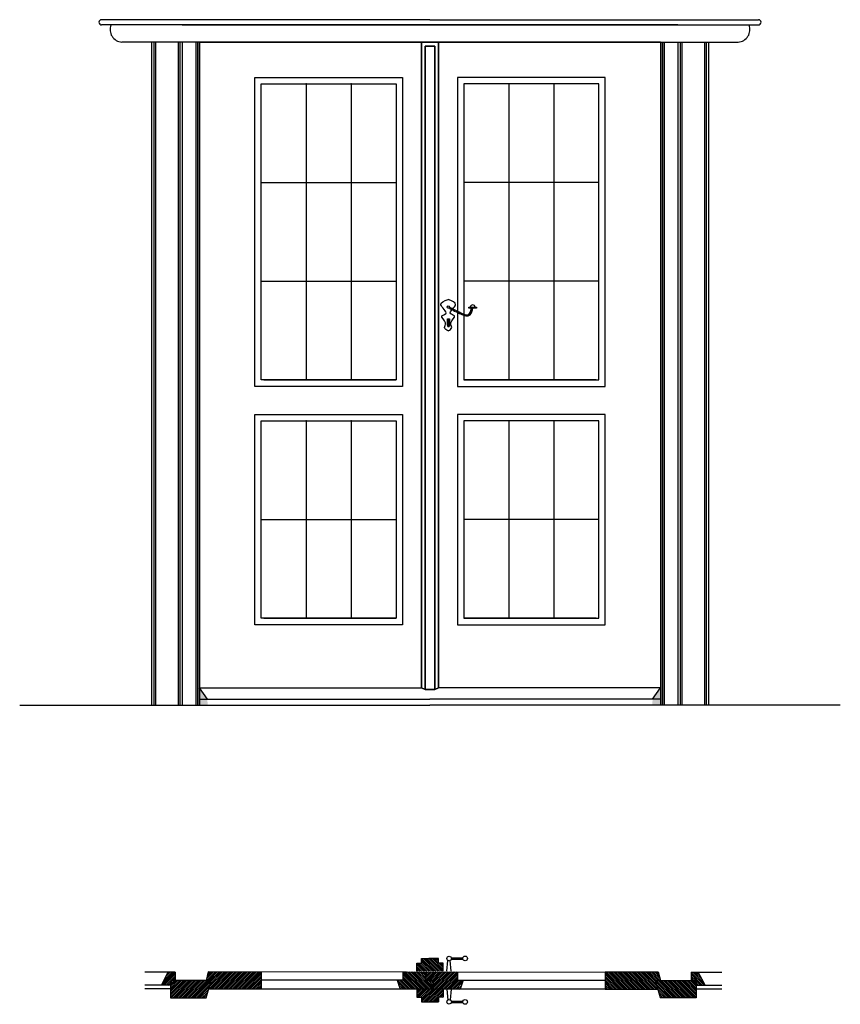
# Model space of a CAD drawing. Header units: millimetres. Extents: x 229.78 to 232.46, y 292.7 to 295.9.
import ezdxf

# ---------------------------------------------------------------- set-up
doc = ezdxf.new("R2010")
doc.units = ezdxf.units.MM
doc.layers.add('2', color=255, linetype='Continuous')
pattern_1 = [(45, (259.619942, 290.088548), (0.00291858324, -0.00291858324), [])]
pattern_2 = [(135, (202.6413773, 290.088548), (-0.00291858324, -0.00291858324), [])]
pattern_3 = [(45, (202.6413773, 290.088548), (-0.00291858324, 0.00291858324), [])]

msp = doc.modelspace()

# ---------------------------------------------------------------- hatches: boundary and pattern name
at = {"layer": '2'}
h = msp.add_hatch(color=256, dxfattribs=at)
h.paths.add_polyline_path([(231.1831, 294.9252), (231.1769, 294.9252), (231.1767, 294.9046), (231.1839, 294.9045)])
h.paths.add_polyline_path([(231.1839, 294.9045), (231.1767, 294.9046, 1.053087)])
h = msp.add_hatch(color=256, dxfattribs=at)
h.paths.add_polyline_path([(230.37, 293.7254), (230.3958, 293.6885), (230.37, 293.6885)])
h.paths.add_polyline_path([(230.37, 293.6885), (230.3958, 293.6885), (230.3964, 293.6692), (230.37, 293.6692)])
h = msp.add_hatch(color=256, dxfattribs=at)
h.paths.add_polyline_path([(231.87, 293.7254), (231.8442, 293.6885), (231.87, 293.6885)])
h.paths.add_polyline_path([(231.87, 293.6885), (231.8442, 293.6885), (231.8436, 293.6692), (231.87, 293.6692)])
h = msp.add_hatch(dxfattribs=at)
h.set_pattern_fill('LINE', color=256, scale=0.0013, angle=45, style=0)
h.set_pattern_definition([(315, (202.6413773, 295.4610096), (-0.00291858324, -0.00291858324), [])])
h.paths.add_polyline_path([(231.1629, 292.8041), (231.0772, 292.8041), (231.0772, 292.8302), (231.092, 292.8302), (231.092, 292.845), (231.148, 292.845), (231.148, 292.8302), (231.1629, 292.8302)])
h = msp.add_hatch(dxfattribs=at)
h.set_pattern_fill('LINE', color=256, scale=0.0013, angle=135, style=0)
h.set_pattern_definition(pattern_1)
h.paths.add_polyline_path([(230.2754, 292.7738), (230.2911, 292.7738), (230.2911, 292.8011), (230.2685, 292.8011), (230.246, 292.7585), (230.2754, 292.7585)])
h = msp.add_hatch(dxfattribs=at)
h.set_pattern_fill('LINE', color=256, scale=0.0013, angle=135, style=0)
h.set_pattern_definition(pattern_1)
h.paths.add_polyline_path([(230.5711, 292.7454), (230.5711, 292.8019), (230.3985, 292.8023), (230.3913, 292.7738), (230.4075, 292.7738), (230.3994, 292.7454)])
h = msp.add_hatch(dxfattribs=at)
h.set_pattern_fill('LINE', color=256, scale=0.0013, angle=135, style=0)
h.set_pattern_definition(pattern_2)
h.paths.add_polyline_path([(231.1049, 292.7748), (231.1049, 292.8023), (231.0315, 292.8023), (231.0315, 292.7748), (231.0129, 292.7748), (231.0228, 292.7454), (231.1307, 292.7454), (231.1307, 292.7748)])
h = msp.add_hatch(dxfattribs=at)
h.set_pattern_fill('LINE', color=256, scale=0.0013, angle=45, style=0)
h.set_pattern_definition(pattern_3)
h.paths.add_polyline_path([(231.1049, 292.8023), (231.1049, 292.7748), (231.1307, 292.7748), (231.1307, 292.7454), (231.2178, 292.7454), (231.2277, 292.7748), (231.2091, 292.7748), (231.2091, 292.8023)])
h = msp.add_hatch(dxfattribs=at)
h.set_pattern_fill('LINE', color=256, scale=0.0013, angle=135, style=0)
h.set_pattern_definition(pattern_2)
h.paths.add_polyline_path([(231.8619, 292.7454), (231.8538, 292.7738), (231.87, 292.7738), (231.8628, 292.8023), (231.6902, 292.8023), (231.6902, 292.7454)])
h = msp.add_hatch(dxfattribs=at)
h.set_pattern_fill('LINE', color=256, scale=0.0013, angle=135, style=0)
h.set_pattern_definition(pattern_2)
h.paths.add_polyline_path([(231.9928, 292.8011), (231.9703, 292.8011), (231.9703, 292.7738), (231.9859, 292.7738), (231.9859, 292.7585), (232.0153, 292.7585)])
h = msp.add_hatch(dxfattribs=at)
h.set_pattern_fill('LINE', color=256, scale=0.0013, angle=135, style=0)
h.set_pattern_definition(pattern_1)
h.paths.add_polyline_path([(230.2754, 292.7738), (230.2754, 292.717), (230.3913, 292.717), (230.4075, 292.7738)])
h = msp.add_hatch(dxfattribs=at)
h.set_pattern_fill('LINE', color=256, scale=0.0013, angle=135, style=0)
h.set_pattern_definition(pattern_2)
h.paths.add_polyline_path([(231.9859, 292.7738), (231.8538, 292.7738), (231.87, 292.717), (231.9859, 292.717)])
h = msp.add_hatch(dxfattribs=at)
h.set_pattern_fill('LINE', color=256, scale=0.0013, angle=45, style=0)
h.set_pattern_definition(pattern_3)
h.paths.add_polyline_path([(231.092, 292.7194), (231.092, 292.7045), (231.148, 292.7045), (231.148, 292.7194), (231.1629, 292.7194), (231.1629, 292.7454), (231.0772, 292.7454), (231.0772, 292.7194)])

# ---------------------------------------------------------------- linework, layer by layer
for p, q in [((231.12, 295.8986), (230.0513, 295.8986)), ((231.12, 295.8986), (232.1887, 295.8986)), ((231.12, 295.8816), (230.0513, 295.8816)), ((230.3139, 295.8816), (231.9262, 295.8816)), ((231.9262, 295.8816), (230.3139, 295.8816)), ((231.12, 295.8816), (232.1887, 295.8816)), ((231.87, 295.8254), (230.1174, 295.8254)), ((230.2139, 295.8254), (230.2139, 293.6692)), ((230.2218, 295.8254), (230.2218, 293.6692)), ((230.2269, 295.8254), (230.2269, 293.6692)), ((230.3009, 295.8254), (230.3009, 293.6692)), ((230.3059, 295.8254), (230.3059, 293.6692)), ((230.3139, 295.8254), (230.3139, 293.6692)), ((230.3585, 295.8254), (230.3585, 293.6692)), ((230.3635, 295.8254), (230.3635, 293.6692)), ((230.365, 295.8254), (230.365, 293.6692)), ((230.37, 295.8254), (232.1227, 295.8254)), ((230.37, 295.8254), (230.37, 293.6692)), ((230.37, 295.8254), (231.12, 295.8254)), ((231.0919, 295.8254), (231.0919, 293.7254)), ((231.87, 295.8254), (231.12, 295.8254)), ((231.1481, 295.8254), (231.1481, 293.7254)), ((231.87, 295.8254), (231.87, 293.6692)), ((231.8751, 295.8254), (231.8751, 293.6692)), ((231.8765, 295.8254), (231.8765, 293.6692)), ((231.8816, 295.8254), (231.8816, 293.6692)), ((231.9262, 295.8254), (231.9262, 293.6692)), ((231.9341, 295.8254), (231.9341, 293.6692)), ((231.9392, 295.8254), (231.9392, 293.6692)), ((232.0132, 295.8254), (232.0132, 293.6692)), ((232.0182, 295.8254), (232.0182, 293.6692)), ((232.0262, 295.8254), (232.0262, 293.6692)), ((230.5708, 295.6896), (231.01, 295.6896)), ((230.7172, 295.6896), (230.7172, 294.727)), ((230.8636, 295.6896), (230.8636, 294.727)), ((231.6693, 295.6896), (231.23, 295.6896)), ((231.3765, 295.6896), (231.3765, 294.727)), ((231.5229, 295.6896), (231.5229, 294.727)), ((230.5708, 295.3687), (231.01, 295.3687)), ((231.6693, 295.3687), (231.23, 295.3687)), ((230.5708, 295.0478), (231.01, 295.0478)), ((231.6693, 295.0478), (231.23, 295.0478)), ((231.2459, 294.9641), (231.2713, 294.9641)), ((230.5791, 294.727), (231.01, 294.727)), ((231.6609, 294.727), (231.23, 294.727)), ((230.5708, 294.5936), (231.01, 294.5936)), ((230.7172, 294.5936), (230.7172, 293.9519)), ((230.8636, 294.5936), (230.8636, 293.9519)), ((231.6693, 294.5936), (231.23, 294.5936)), ((231.3765, 294.5936), (231.3765, 293.9519)), ((231.5229, 294.5936), (231.5229, 293.9519)), ((230.5708, 294.2727), (231.01, 294.2727)), ((231.6693, 294.2727), (231.23, 294.2727)), ((230.5791, 293.9519), (231.01, 293.9519)), ((231.6609, 293.9519), (231.23, 293.9519)), ((230.37, 293.7254), (231.0919, 293.7254)), ((231.0919, 293.7254), (231.1047, 293.7204)), ((231.0919, 293.7254), (231.1047, 293.7204)), ((231.1481, 293.7254), (231.1354, 293.7204)), ((231.1481, 293.7254), (231.1354, 293.7204)), ((231.87, 293.7254), (231.1481, 293.7254)), ((230.37, 293.6885), (231.12, 293.6885)), ((231.87, 293.6885), (231.12, 293.6885)), ((229.785, 293.6692), (231.12, 293.6692)), ((230.3139, 293.6692), (231.12, 293.6692)), ((232.4551, 293.6692), (231.12, 293.6692)), ((231.9262, 293.6692), (231.12, 293.6692)), ((231.092, 292.8302), (231.092, 292.845)), ((231.092, 292.845), (231.1237, 292.845)), ((231.092, 292.845), (231.148, 292.845)), ((231.148, 292.845), (231.1163, 292.845)), ((231.148, 292.8302), (231.148, 292.845)), ((231.1892, 292.8433), (231.2268, 292.8433)), ((231.1893, 292.8471), (231.2267, 292.8471)), ((231.0772, 292.8041), (231.0772, 292.8302)), ((231.0772, 292.8302), (231.092, 292.8302)), ((231.1629, 292.8302), (231.148, 292.8302)), ((231.1629, 292.8041), (231.1629, 292.8302)), ((231.1744, 292.8041), (231.1782, 292.8393)), ((231.1893, 292.8041), (231.1856, 292.8388)), ((230.2911, 292.8011), (230.1917, 292.8011)), ((230.246, 292.7585), (230.2685, 292.8011)), ((230.2911, 292.8011), (230.2911, 292.7738)), ((230.3985, 292.8023), (230.3913, 292.7738)), ((231.6902, 292.7997), (230.3985, 292.8023)), ((230.5711, 292.8023), (230.5711, 292.7454)), ((231.0315, 292.8023), (231.0315, 292.7748)), ((231.1049, 292.8023), (231.1049, 292.7748)), ((231.2091, 292.8023), (231.2091, 292.7748)), ((231.6902, 292.8023), (231.8628, 292.8023)), ((231.6902, 292.8023), (231.6902, 292.7454)), ((231.8628, 292.8023), (231.87, 292.7738)), ((231.9703, 292.8011), (231.9703, 292.7738)), ((231.9703, 292.8011), (232.0696, 292.8011)), ((232.0153, 292.7585), (231.9928, 292.8011)), ((230.2754, 292.7585), (230.1917, 292.7585)), ((230.2754, 292.7738), (230.2754, 292.717)), ((231.0336, 292.7748), (230.5711, 292.7748)), ((231.0315, 292.7748), (231.0129, 292.7748)), ((231.0129, 292.7748), (231.0228, 292.7454)), ((231.1049, 292.7748), (231.1307, 292.7748)), ((231.1307, 292.7748), (231.1307, 292.7454)), ((231.2091, 292.7748), (231.2277, 292.7748)), ((231.2277, 292.7748), (231.2178, 292.7454)), ((231.2277, 292.7748), (231.6902, 292.7748)), ((231.9859, 292.7738), (231.9859, 292.717)), ((231.9859, 292.7585), (232.0696, 292.7585)), ((230.2754, 292.7472), (230.1917, 292.7472)), ((231.6978, 292.7454), (230.3994, 292.7454)), ((231.0772, 292.7454), (231.0772, 292.7194)), ((231.0772, 292.7194), (231.092, 292.7194)), ((231.092, 292.7194), (231.092, 292.7045)), ((231.1629, 292.7194), (231.148, 292.7194)), ((231.148, 292.7194), (231.148, 292.7045)), ((231.1629, 292.7454), (231.1629, 292.7194)), ((231.1744, 292.7454), (231.1782, 292.7103)), ((231.1893, 292.7454), (231.1856, 292.7107)), ((231.6902, 292.7454), (231.8622, 292.7445)), ((231.9859, 292.7472), (232.0696, 292.7472)), ((231.092, 292.7045), (231.148, 292.7045)), ((231.092, 292.7045), (231.1237, 292.7045)), ((231.148, 292.7045), (231.1163, 292.7045)), ((231.1892, 292.7062), (231.2268, 292.7062)), ((231.1893, 292.7025), (231.2267, 292.7025))]:
    msp.add_line(p, q, dxfattribs=at)
for points in [[(231.1354, 293.7204), (231.1481, 293.7254), (231.1481, 295.8254), (231.0919, 295.8254), (231.0919, 293.7254), (231.1047, 293.7204)], [(231.1047, 293.7204), (231.0919, 293.7254), (231.0919, 295.8254), (231.1481, 295.8254), (231.1481, 293.7254), (231.1354, 293.7204)], [(231.1354, 293.7204), (231.1354, 295.8127), (231.1047, 295.8127), (231.1047, 293.7204)], [(231.1047, 293.7204), (231.1047, 295.8127), (231.1354, 295.8127), (231.1354, 293.7204)], [(231.2091, 294.9466), (231.2091, 294.706), (231.6902, 294.706), (231.6902, 295.7105), (231.2091, 295.7105), (231.2091, 294.9512)], [(231.23, 294.9368), (231.23, 294.727), (231.6693, 294.727), (231.6693, 295.6896), (231.23, 295.6896), (231.23, 294.9409)], [(231.23, 294.9368), (231.23, 294.727), (231.6693, 294.727), (231.6693, 295.3687), (231.23, 295.3687), (231.23, 294.9409)], [(231.1047, 293.7204), (231.1354, 293.7204)], [(231.1354, 293.7204), (231.1047, 293.7204)]]:
    msp.add_lwpolyline(points, dxfattribs=at)
for points in [[(231.031, 294.706), (230.5498, 294.706), (230.5498, 295.7105), (231.031, 295.7105)], [(231.01, 294.727), (230.5708, 294.727), (230.5708, 295.6896), (231.01, 295.6896)], [(230.5708, 295.3687), (231.01, 295.3687), (231.01, 294.727), (230.5708, 294.727)], [(231.2459, 294.9641), (231.2712, 294.9641), (231.2712, 294.9607), (231.2459, 294.9607)], [(231.1769, 294.9252), (231.1831, 294.9252), (231.1839, 294.9045), (231.1767, 294.9046)], [(230.5498, 294.6145), (231.031, 294.6145), (231.031, 293.9309), (230.5498, 293.9309)], [(231.6902, 294.6145), (231.2091, 294.6145), (231.2091, 293.9309), (231.6902, 293.9309)], [(230.5708, 294.5936), (231.01, 294.5936), (231.01, 293.9519), (230.5708, 293.9519)], [(231.6693, 294.5936), (231.23, 294.5936), (231.23, 293.9519), (231.6693, 293.9519)], [(230.37, 293.6885), (230.3958, 293.6885), (230.37, 293.7254), (230.37, 293.7254)], [(231.87, 293.6885), (231.8442, 293.6885), (231.87, 293.7254), (231.87, 293.7254)], [(230.4075, 292.7738), (230.2754, 292.7738), (230.2754, 292.717), (230.3913, 292.717)], [(231.8538, 292.7738), (231.9859, 292.7738), (231.9859, 292.717), (231.87, 292.717)]]:
    msp.add_lwpolyline(points, close=True, dxfattribs=at)
for centre, radius in [((231.1795, 294.9641), 0.00363), ((231.1822, 292.8453), 0.00727), ((231.2342, 292.8455), 0.00766), ((231.1822, 292.7043), 0.00727), ((231.2342, 292.7041), 0.00766)]:
    msp.add_circle(centre, radius, dxfattribs=at)
for centre, radius, start, end in [((230.0513, 295.8901), 0.00852, 90, 270), ((232.1887, 295.8901), 0.00852, 270, 90), ((230.1206, 295.8669), 0.0416, 159.4066, 265.6478), ((232.1195, 295.8669), 0.0416, 274.3522, 20.5934), ((231.259, 294.9625), 0.00857, 11.0765, 168.9235), ((231.1803, 294.9044), 0.00362, 176.0029, 2.5923)]:
    msp.add_arc(centre, radius, start, end, dxfattribs=at)
for points, knots in [([(231.1791, 294.8871), (231.1732, 294.8898), (231.1632, 294.8957), (231.1771, 294.9163), (231.1471, 294.9353), (231.1863, 294.943), (231.1397, 294.9742), (231.1665, 294.9841), (231.1791, 294.9888)], [0.0042307, 0.0042307, 0.0042307, 0.0042307, 0.0202823, 0.0361515, 0.0612474, 0.0758486, 0.1087864, 0.1381225, 0.1381225, 0.1381225, 0.1381225]), ([(231.1941, 294.9586), (231.198, 294.963), (231.2103, 294.9772), (231.1917, 294.9841), (231.1791, 294.9888)], [0.09508085, 0.09508085, 0.09508085, 0.09508085, 0.10878636, 0.1381225, 0.1381225, 0.1381225, 0.1381225]), ([(231.1802, 294.9606), (231.1936, 294.9543), (231.2058, 294.9483), (231.231, 294.9357), (231.2438, 294.9312), (231.2556, 294.9443), (231.2575, 294.9525), (231.2593, 294.9607)], [0, 0, 0, 0, 0.04408251, 0.04408251, 0.07187814, 0.07187814, 0.09202803, 0.09202803, 0.09202803, 0.09202803]), ([(231.1831, 294.9639), (231.1946, 294.9583), (231.213, 294.9494), (231.2473, 294.9317), (231.2528, 294.9505), (231.2552, 294.9607)], [0, 0, 0, 0, 0.0411903, 0.06591583, 0.09127142, 0.09127142, 0.09127142, 0.09127142]), ([(231.1791, 294.8871), (231.1851, 294.8898), (231.195, 294.8957), (231.1811, 294.9163), (231.2111, 294.9353), (231.1811, 294.9412), (231.1871, 294.9503), (231.1913, 294.9553)], [0.00423071, 0.00423071, 0.00423071, 0.00423071, 0.02028225, 0.03615146, 0.06124735, 0.07584856, 0.0917313, 0.0917313, 0.0917313, 0.0917313])]:
    msp.add_open_spline(points, degree=3, knots=knots, dxfattribs=at)
for p in [(230.7172, 295.6896), (230.8636, 295.6896), (231.3765, 295.6896), (231.5229, 295.6896), (230.7172, 295.3687), (231.5229, 295.3687), (230.7172, 295.0478), (231.5229, 295.0478), (230.7228, 294.727), (231.5173, 294.727), (230.7172, 294.5936), (230.8636, 294.5936), (231.3765, 294.5936), (231.5229, 294.5936)]:
    msp.add_point(p, dxfattribs=at)

doc.saveas('drawing.dxf')
